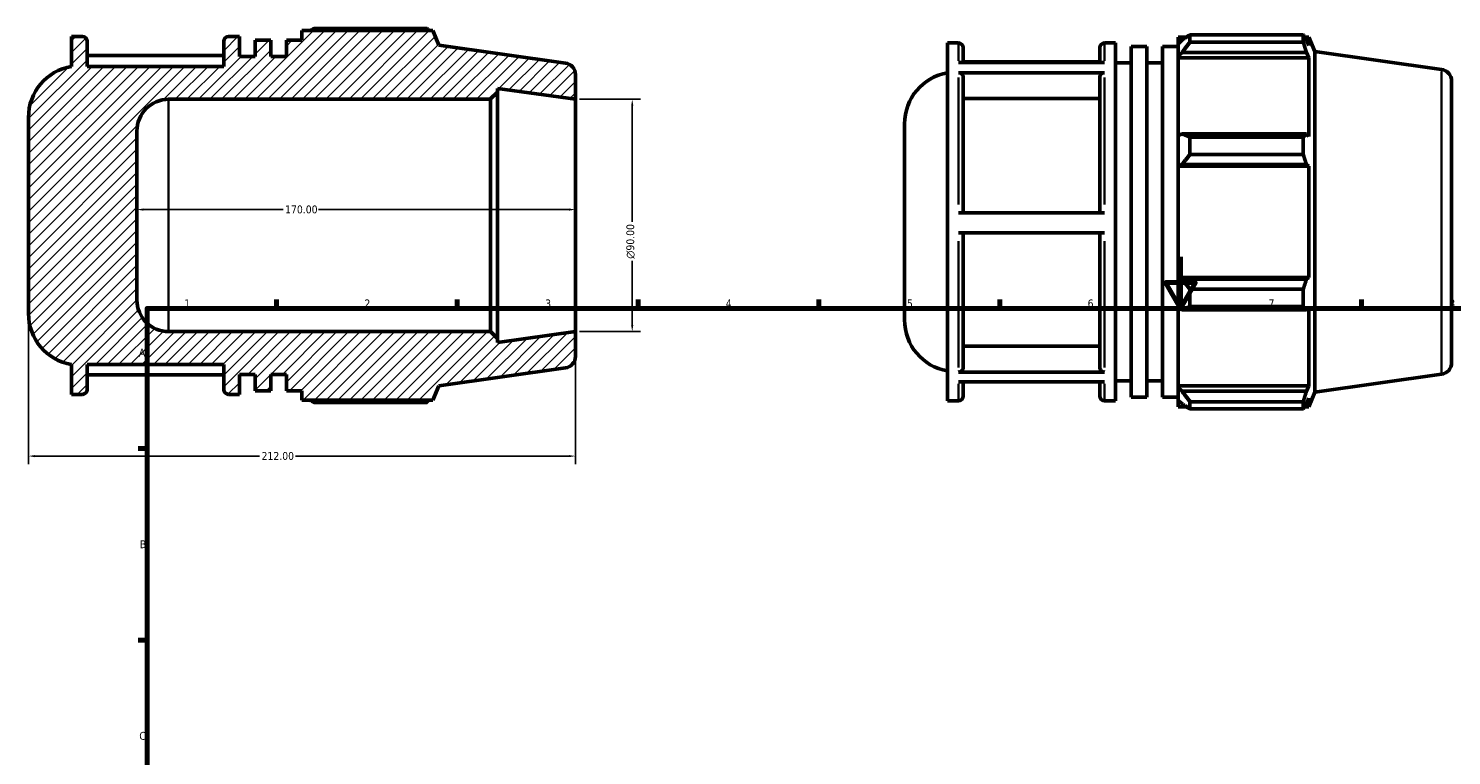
# Model space of a CAD drawing. Header units: millimetres. Extents: x -26 to 892, y -48 to 703.
# Tile 2 of 3: x -26 to 526, y 401 to 682. Entities that reach past the tile are written whole.
import ezdxf

# ---------------------------------------------------------------- set-up
doc = ezdxf.new("R2010")
doc.units = ezdxf.units.MM
for name, color, linetype, lineweight in [('Border (ANSI)', 7, 'Continuous', 70), ('Dimension (ANSI)', 7, 'Continuous', 25), ('Hatch (ANSI)', 7, 'Continuous', 18), ('Visible (ANSI)', 7, 'Continuous', 50), ('Visible Narrow (ANSI)', 7, 'Continuous', 35)]:
    doc.layers.add(name, color=color, linetype=linetype, lineweight=lineweight)
doc.styles.add('Note Text (ANSI)', font='tahoma.ttf')
doc.dimstyles.new('Default - mm (ANSI)', dxfattribs={"dimtxt": 3.048, "dimasz": 2.5, "dimexe": 3.175, "dimexo": 1.6002, "dimgap": 0.8, "dimtad": 0, "dimtoh": 1, "dimrnd": 1e-08, "dimzin": 4, "dimdsep": 46, "dimtxsty": 'Note Text (ANSI)', "dimcen": 0.09, "dimdle": 10, "dimclrd": 256, "dimclre": 256, "dimclrt": 256, "dimadec": 1, "dimazin": 1, "dimtfac": 1, "dimtofl": 0, "dimtmove": 0, "dimatfit": 3, "dimfxl": 1, "dimtolj": 1, "dimtzin": 4, "dimlwd": -1, "dimlwe": -1, "dimarcsym": 0})

# ---------------------------------------------------------------- blocks, each defined once
blk = doc.blocks.new('Borders Default Border')
at = {"layer": 'Border (ANSI)'}
for p, q in [((70.08, 574), (70.08, 577.45)), ((140.17, 574), (140.17, 577.45)), ((210.25, 574), (210.25, 577.45)), ((280.33, 574), (280.33, 577.45)), ((350.42, 574), (350.42, 577.45)), ((490.58, 574), (490.58, 577.45)), ((20, 519.75), (16.55, 519.75)), ((20, 445.5), (16.55, 445.5))]:
    blk.add_line(p, q, dxfattribs=at)
at = {"layer": 'Border (ANSI)', "flags": 128}
for points in [[(420.5, 594), (420.5, 574), (414.73, 584), (426.27, 584), (420.5, 574)], [(20, 20), (20, 574), (821, 574), (821, 20), (20, 20)]]:
    blk.add_lwpolyline(points, dxfattribs=at)
at = {"layer": 'Border (ANSI)', "char_height": 3.05, "attachment_point": 7, "style": 'Note Text (ANSI)'}
for s, insert in [('1', (34.35, 574.4)), ('2', (104.2, 574.4)), ('3', (174.26, 574.34)), ('4', (244.23, 574.4)), ('5', (314.48, 574.34)), ('6', (384.49, 574.34)), ('7', (454.6, 574.4)), ('8', (524.63, 574.33)), ('A', (16.78, 555.35)), ('B', (17.15, 481.1)), ('C', (16.95, 406.8))]:
    blk.add_mtext(s, dxfattribs=dict(at, insert=insert))
blk = doc.blocks.new('*D7')
at = {"layer": 'Defpoints', "color": 0, "transparency": 16777216}
for p in [(186, 655), (186, 565), (208, 565)]:
    blk.add_point(p, dxfattribs=at)
at = {"layer": 'Dimension (ANSI)', "transparency": 16777216}
for p, q in [((187.6, 655), (211.18, 655)), ((208, 652.5), (208, 607.57)), ((208, 567.5), (208, 592.43)), ((187.6, 565), (211.18, 565))]:
    blk.add_line(p, q, dxfattribs=at)
for points in [[(207.58, 652.5), (208.42, 652.5), (208, 655)], [(207.58, 567.5), (208.42, 567.5), (208, 565)]]:
    blk.add_solid(points, dxfattribs=at)
at = {"layer": 'Dimension (ANSI)', "transparency": 16777216, "insert": (205.71, 593.23), "char_height": 3.048, "attachment_point": 1, "rotation": 90, "style": 'Note Text (ANSI)'}
blk.add_mtext('\\A1;\\fAIGDT|b0|i0;\\H3.0480;\\ln\\fTahoma|b0|i0;\\H3.0480;90.00', dxfattribs=at)
blk = doc.blocks.new('*D8')
at = {"layer": 'Defpoints', "color": 0, "transparency": 16777216}
for p in [(16, 612.29), (16, 612.26), (186, 612.29)]:
    blk.add_point(p, dxfattribs=at)
at = {"layer": 'Dimension (ANSI)', "transparency": 16777216}
for p, q in [((18.5, 612.29), (72.66, 612.29)), ((183.5, 612.29), (86.34, 612.29))]:
    blk.add_line(p, q, dxfattribs=at)
for points in [[(18.5, 612.71), (18.5, 611.87), (16, 612.29)], [(183.5, 612.71), (183.5, 611.87), (186, 612.29)]]:
    blk.add_solid(points, dxfattribs=at)
at = {"layer": 'Dimension (ANSI)', "transparency": 16777216, "insert": (73.46, 613.88), "char_height": 3.048, "attachment_point": 1, "style": 'Note Text (ANSI)'}
blk.add_mtext('\\A1;170.00', dxfattribs=at)
blk = doc.blocks.new('*D9')
at = {"layer": 'Defpoints', "color": 0, "transparency": 16777216}
for p in [(-26, 571.99), (186, 565), (-26, 516.77)]:
    blk.add_point(p, dxfattribs=at)
at = {"layer": 'Dimension (ANSI)', "transparency": 16777216}
for p, q in [((-26, 570.39), (-26, 513.59)), ((186, 563.4), (186, 513.59)), ((-23.5, 516.77), (63.54, 516.77)), ((183.5, 516.77), (77.46, 516.77))]:
    blk.add_line(p, q, dxfattribs=at)
for points in [[(-23.5, 517.18), (-23.5, 516.35), (-26, 516.77)], [(183.5, 517.18), (183.5, 516.35), (186, 516.77)]]:
    blk.add_solid(points, dxfattribs=at)
at = {"layer": 'Dimension (ANSI)', "transparency": 16777216, "insert": (64.34, 518.35), "char_height": 3.048, "attachment_point": 1, "style": 'Note Text (ANSI)'}
blk.add_mtext('\\A1;212.00', dxfattribs=at)

msp = doc.modelspace()

# ---------------------------------------------------------------- hatches: boundary and pattern name
at = {"layer": 'Hatch (ANSI)'}
h = msp.add_hatch(dxfattribs=at)
h.set_pattern_fill('ANSI31', color=256, scale=25.4, style=0)
h.set_pattern_definition([(45, (0, 0), (-2.245064, 2.245064), [])])
edge = h.paths.add_edge_path()
edge.add_ellipse((181.5, 664.588), major_axis=(4.5, 0), ratio=1, start_angle=0, end_angle=82)
edge.add_line((182.126, 669.044), (133, 675.949))
edge.add_line((133, 675.949), (130.713, 681.61))
edge.add_line((130.713, 681.61), (80, 681.61))
edge.add_line((80, 681.61), (80, 677.914))
edge.add_line((80, 677.914), (73.943, 677.914))
edge.add_line((73.943, 677.914), (73.943, 671.6))
edge.add_line((73.943, 671.6), (67.886, 671.6))
edge.add_line((67.886, 671.6), (67.886, 677.914))
edge.add_line((67.886, 677.914), (61.829, 677.914))
edge.add_line((61.829, 677.914), (61.829, 671.6))
edge.add_line((61.829, 671.6), (55.771, 671.6))
edge.add_line((55.771, 671.6), (55.771, 679.3))
edge.add_line((55.771, 679.3), (51.514, 679.3))
edge.add_ellipse((51.514, 677.5), major_axis=(0, 1.8), ratio=1, start_angle=0, end_angle=90)
edge.add_line((49.714, 677.5), (49.714, 667.75))
edge.add_line((49.714, 667.75), (-3.286, 667.75))
edge.add_line((-3.286, 667.75), (-3.286, 677.5))
edge.add_ellipse((-5.086, 677.5), major_axis=(1.8, 0), ratio=1, start_angle=0, end_angle=90)
edge.add_line((-5.086, 679.3), (-9.343, 679.3))
edge.add_line((-9.343, 679.3), (-9.343, 667.75))
edge.add_ellipse((-5.98, 648.014), major_axis=(-3.363, 19.736), ratio=1, start_angle=0, end_angle=80.3299)
edge.add_line((-26, 648.014), (-26, 571.986))
edge.add_ellipse((-5.98, 571.986), major_axis=(-20.02, 0), ratio=1, start_angle=0, end_angle=80.3299)
edge.add_line((-9.343, 552.25), (-9.343, 540.7))
edge.add_line((-9.343, 540.7), (-5.086, 540.7))
edge.add_ellipse((-5.086, 542.5), major_axis=(0, -1.8), ratio=1, start_angle=0, end_angle=90)
edge.add_line((-3.286, 542.5), (-3.286, 552.25))
edge.add_line((-3.286, 552.25), (49.714, 552.25))
edge.add_line((49.714, 552.25), (49.714, 542.5))
edge.add_ellipse((51.514, 542.5), major_axis=(-1.8, 0), ratio=1, start_angle=0, end_angle=90)
edge.add_line((51.514, 540.7), (55.771, 540.7))
edge.add_line((55.771, 540.7), (55.771, 548.4))
edge.add_line((55.771, 548.4), (61.829, 548.4))
edge.add_line((61.829, 548.4), (61.829, 542.086))
edge.add_line((61.829, 542.086), (67.886, 542.086))
edge.add_line((67.886, 542.086), (67.886, 548.4))
edge.add_line((67.886, 548.4), (73.943, 548.4))
edge.add_line((73.943, 548.4), (73.943, 542.086))
edge.add_line((73.943, 542.086), (80, 542.086))
edge.add_line((80, 542.086), (80, 538.39))
edge.add_line((80, 538.39), (130.713, 538.39))
edge.add_line((130.713, 538.39), (133, 544.051))
edge.add_line((133, 544.051), (182.126, 550.956))
edge.add_ellipse((181.5, 555.412), major_axis=(0.626, -4.456), ratio=1, start_angle=0, end_angle=82)
edge.add_line((186, 555.412), (186, 565))
edge.add_line((186, 565), (155.714, 560.744))
edge.add_line((155.714, 560.744), (155.714, 562.3))
edge.add_line((155.714, 562.3), (153.014, 565))
edge.add_line((153.014, 565), (28.32, 565))
edge.add_ellipse((28.32, 577.32), major_axis=(0, -12.32), ratio=1, start_angle=270, end_angle=360, ccw=False)
edge.add_line((16, 577.32), (16, 642.68))
edge.add_ellipse((28.32, 642.68), major_axis=(-12.32, 0), ratio=1, start_angle=270, end_angle=360, ccw=False)
edge.add_line((28.32, 655), (153.014, 655))
edge.add_line((153.014, 655), (155.714, 657.7))
edge.add_line((155.714, 657.7), (155.714, 659.256))
edge.add_line((155.714, 659.256), (186, 655))
edge.add_line((186, 655), (186, 664.588))

# ---------------------------------------------------------------- linework, layer by layer
at = {"layer": 'Visible (ANSI)'}
for p, q in [((-5.086, 679.3), (-9.343, 679.3)), ((-9.343, 679.3), (-9.343, 667.75)), ((55.771, 679.3), (51.514, 679.3)), ((55.771, 671.6), (55.771, 679.3)), ((130.713, 681.61), (80, 681.61)), ((80, 681.61), (80, 677.914)), ((128.535, 682.451), (84.62, 682.451)), ((133, 675.949), (130.713, 681.61)), ((419.531, 679.135), (419.531, 676.555)), ((419.531, 679.135), (422.809, 679.135)), ((424.151, 679.976), (424.151, 677.192)), ((424.151, 679.976), (468.066, 679.976)), ((468.066, 677.192), (468.066, 679.976)), ((468.608, 679.135), (470.244, 679.135)), ((472.531, 673.473), (470.244, 679.135)), ((470.244, 675.82), (470.244, 679.135)), ((-3.286, 667.75), (-3.286, 677.5)), ((49.714, 677.5), (49.714, 667.75)), ((67.886, 677.914), (61.829, 677.914)), ((61.829, 677.914), (61.829, 671.6)), ((67.886, 671.6), (67.886, 677.914)), ((80, 677.914), (73.943, 677.914)), ((73.943, 677.914), (73.943, 671.6)), ((182.126, 669.044), (133, 675.949)), ((330.188, 538.225), (330.188, 676.825)), ((330.188, 676.825), (334.446, 676.825)), ((336.246, 675.025), (336.246, 669.208)), ((389.246, 669.208), (389.246, 675.025)), ((391.046, 676.825), (395.303, 676.825)), ((395.303, 538.225), (395.303, 676.825)), ((401.36, 539.611), (401.36, 675.439)), ((401.36, 675.439), (407.417, 675.439)), ((407.417, 539.611), (407.417, 675.439)), ((413.474, 539.611), (413.474, 675.439)), ((413.474, 675.439), (419.531, 675.439)), ((421.071, 678.023), (419.531, 676.555)), ((419.531, 671.726), (419.531, 676.555)), ((419.531, 671.726), (421.071, 673.092)), ((421.071, 673.092), (469.311, 673.092)), ((468.066, 677.192), (424.151, 677.192)), ((470.244, 675.82), (469.311, 678.023)), ((469.311, 673.092), (470.244, 671.043)), ((472.531, 541.576), (472.531, 673.473)), ((521.657, 666.569), (472.531, 673.473)), ((49.714, 672.011), (-3.286, 672.011)), ((49.714, 667.75), (-3.286, 667.75)), ((61.829, 671.6), (55.771, 671.6)), ((73.943, 671.6), (67.886, 671.6)), ((334.446, 669.208), (391.046, 669.208)), ((389.246, 669.536), (336.246, 669.536)), ((395.303, 669.125), (401.36, 669.125)), ((407.417, 669.125), (413.474, 669.125)), ((419.531, 671.043), (419.531, 671.726)), ((419.531, 671.043), (419.531, 640.946)), ((419.531, 671.043), (470.244, 671.043)), ((470.244, 640.59), (470.244, 671.043)), ((186, 655), (186, 664.588)), ((391.046, 665.323), (334.446, 665.323)), ((336.246, 663.761), (336.246, 611.012)), ((389.246, 611.012), (389.246, 663.761)), ((525.531, 662.113), (525.531, 552.936)), ((153.014, 655), (155.714, 657.7)), ((155.714, 657.7), (155.714, 659.256)), ((155.714, 659.256), (186, 655)), ((155.714, 562.3), (155.714, 657.7)), ((28.32, 655), (153.014, 655)), ((153.014, 655), (153.014, 565)), ((186, 565), (186, 655)), ((389.246, 655.298), (336.246, 655.298)), ((-26, 648.014), (-26, 571.986)), ((313.531, 569.51), (313.531, 645.539)), ((16, 577.32), (16, 642.68)), ((421.071, 641.657), (419.531, 640.946)), ((419.531, 629.29), (419.531, 640.946)), ((469.311, 641.657), (421.071, 641.657)), ((424.151, 640.319), (424.151, 633.597)), ((424.151, 640.319), (468.066, 640.319)), ((468.066, 633.597), (468.066, 640.319)), ((470.244, 640.59), (469.311, 641.657)), ((419.531, 629.29), (421.071, 629.753)), ((419.531, 629.058), (419.531, 629.29)), ((419.531, 629.058), (419.531, 585.991)), ((419.531, 629.058), (470.244, 629.058)), ((421.071, 629.753), (469.311, 629.753)), ((468.066, 633.597), (424.151, 633.597)), ((469.311, 629.753), (470.244, 629.058)), ((470.244, 585.991), (470.244, 629.058)), ((334.446, 611.012), (391.046, 611.012)), ((391.046, 603.312), (334.446, 603.312)), ((336.246, 603.312), (336.246, 550.89)), ((389.246, 550.89), (389.246, 603.312)), ((419.531, 585.76), (419.531, 585.991)), ((419.531, 585.991), (470.244, 585.991)), ((419.531, 574.103), (419.531, 585.76)), ((421.071, 585.296), (419.531, 585.76)), ((469.311, 585.296), (421.071, 585.296)), ((470.244, 585.991), (469.311, 585.296)), ((424.151, 581.452), (424.151, 574.73)), ((424.151, 581.452), (468.066, 581.452)), ((468.066, 574.73), (468.066, 581.452)), ((419.531, 574.103), (421.071, 573.392)), ((419.531, 574.103), (419.531, 544.006)), ((468.066, 574.73), (424.151, 574.73)), ((469.311, 573.392), (470.244, 574.459)), ((470.244, 544.006), (470.244, 574.459)), ((421.071, 573.392), (469.311, 573.392)), ((153.014, 565), (28.32, 565)), ((155.714, 562.3), (153.014, 565)), ((186, 565), (155.714, 560.744)), ((186, 555.412), (186, 565)), ((155.714, 560.744), (155.714, 562.3)), ((336.246, 559.347), (389.246, 559.347)), ((-9.343, 552.25), (-9.343, 540.7)), ((-3.286, 542.5), (-3.286, 552.25)), ((-3.286, 552.25), (49.714, 552.25)), ((49.714, 552.25), (49.714, 542.5)), ((-3.286, 548.317), (49.714, 548.317)), ((55.771, 540.7), (55.771, 548.4)), ((55.771, 548.4), (61.829, 548.4)), ((61.829, 548.4), (61.829, 542.086)), ((67.886, 542.086), (67.886, 548.4)), ((67.886, 548.4), (73.943, 548.4)), ((73.943, 548.4), (73.943, 542.086)), ((133, 544.051), (182.126, 550.956)), ((334.446, 549.329), (391.046, 549.329)), ((521.657, 548.48), (472.531, 541.576)), ((-9.343, 540.7), (-5.086, 540.7)), ((51.514, 540.7), (55.771, 540.7)), ((61.829, 542.086), (67.886, 542.086)), ((73.943, 542.086), (80, 542.086)), ((80, 542.086), (80, 538.39)), ((130.713, 538.39), (133, 544.051)), ((391.046, 545.514), (334.446, 545.514)), ((336.246, 545.514), (336.246, 540.025)), ((389.246, 540.025), (389.246, 545.514)), ((395.303, 545.925), (401.36, 545.925)), ((407.417, 545.925), (413.474, 545.925)), ((419.531, 543.323), (419.531, 544.006)), ((419.531, 544.006), (470.244, 544.006)), ((419.531, 538.495), (419.531, 543.323)), ((421.071, 541.957), (419.531, 543.323)), ((469.311, 541.957), (421.071, 541.957)), ((470.244, 544.006), (469.311, 541.957)), ((472.531, 541.576), (470.244, 535.915)), ((80, 538.39), (130.713, 538.39)), ((84.62, 537.549), (128.535, 537.549)), ((330.188, 538.225), (334.446, 538.225)), ((391.046, 538.225), (395.303, 538.225)), ((401.36, 539.611), (407.417, 539.611)), ((413.474, 539.611), (419.531, 539.611)), ((419.531, 538.495), (421.071, 537.026)), ((419.531, 538.495), (419.531, 535.915)), ((419.531, 535.915), (422.809, 535.915)), ((424.151, 537.858), (424.151, 535.073)), ((424.151, 537.858), (468.066, 537.858)), ((468.066, 535.073), (424.151, 535.073)), ((468.066, 535.073), (468.066, 537.858)), ((468.608, 535.915), (470.244, 535.915)), ((469.311, 537.026), (470.244, 539.229)), ((470.244, 535.915), (470.244, 539.229))]:
    msp.add_line(p, q, dxfattribs=at)
for centre, radius, start, end in [((-5.086, 677.5), 1.8, 0, 90), ((51.514, 677.5), 1.8, 90, 180), ((334.446, 675.025), 1.8, 0, 90), ((391.046, 675.025), 1.8, 90, 180), ((-5.98, 648.014), 20.02, 99.6701, 180), ((181.5, 664.588), 4.5, 0, 82), ((333.551, 645.539), 20.02, 99.6701, 180), ((521.031, 662.113), 4.5, 0, 82), ((28.32, 642.68), 12.32, 90, 180), ((28.32, 577.32), 12.32, 180, 270), ((-5.98, 571.986), 20.02, 180, 260.3299), ((333.551, 569.51), 20.02, 180, 260.3299), ((181.5, 555.412), 4.5, 278, 0), ((521.031, 552.936), 4.5, 278, 0), ((-5.086, 542.5), 1.8, 270, 0), ((51.514, 542.5), 1.8, 180, 270), ((334.446, 540.025), 1.8, 270, 0), ((391.046, 540.025), 1.8, 180, 270)]:
    msp.add_arc(centre, radius, start, end, dxfattribs=at)
for points, weights in [([(83.278, 681.61), (83.938, 682.027), (84.62, 682.451)], [1.00917234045, 1.01075815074, 1.01219646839]), ([(129.077, 681.61), (128.811, 682.027), (128.535, 682.451)], [1.00126516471, 1.00070651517, 1]), ([(424.151, 679.976), (422.55, 678.98), (421.071, 678.023)], [1.01219646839, 1.00882672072, 1.00464740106]), ([(468.066, 679.976), (468.713, 678.98), (469.311, 678.023)], [1, 1.00166000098, 1.00250371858]), ([(421.071, 673.092), (422.55, 675.1), (424.151, 677.192)], [1.00464740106, 1.00882672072, 1.01219646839]), ([(469.311, 673.092), (468.713, 675.1), (468.066, 677.192)], [1.00250371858, 1.00166000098, 1]), ([(424.151, 640.319), (422.55, 641.002), (421.071, 641.657)], [1.01219646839, 1.00882672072, 1.00464740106]), ([(468.066, 640.319), (468.713, 641.002), (469.311, 641.657)], [1, 1.00166000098, 1.00250371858]), ([(421.071, 629.753), (422.55, 631.636), (424.151, 633.597)], [1.00464740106, 1.00882672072, 1.01219646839]), ([(469.311, 629.753), (468.713, 631.636), (468.066, 633.597)], [1.00250371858, 1.00166000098, 1]), ([(424.151, 581.452), (422.55, 583.413), (421.071, 585.296)], [1.01219646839, 1.00882672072, 1.00464740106]), ([(468.066, 581.452), (468.713, 583.413), (469.311, 585.296)], [1, 1.00166000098, 1.00250371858]), ([(421.071, 573.392), (422.55, 574.047), (424.151, 574.73)], [1.00464740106, 1.00882672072, 1.01219646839]), ([(469.311, 573.392), (468.713, 574.047), (468.066, 574.73)], [1.00250371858, 1.00166000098, 1]), ([(424.151, 537.858), (422.55, 539.949), (421.071, 541.957)], [1.01219646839, 1.00882672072, 1.00464740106]), ([(468.066, 537.858), (468.713, 539.949), (469.311, 541.957)], [1, 1.00166000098, 1.00250371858]), ([(84.62, 537.549), (83.938, 537.973), (83.278, 538.39)], [1.01219646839, 1.01075815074, 1.00917234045]), ([(128.535, 537.549), (128.811, 537.973), (129.077, 538.39)], [1, 1.00070651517, 1.00126516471]), ([(421.071, 537.026), (422.55, 536.069), (424.151, 535.073)], [1.00464740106, 1.00882672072, 1.01219646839]), ([(469.311, 537.026), (468.713, 536.069), (468.066, 535.073)], [1.00250371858, 1.00166000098, 1])]:
    msp.add_rational_spline(points, weights, degree=2, dxfattribs=at)
for points, knots in [([(334.446, 665.323), (334.668, 665.323), (334.929, 665.278), (335.34, 665.13), (335.561, 665.002), (335.875, 664.729), (336.023, 664.537), (336.193, 664.181), (336.246, 663.954), (336.246, 663.761)], [0, 0, 0, 0, 0.06663529, 0.06663529, 0.13333372, 0.13333372, 0.20004653, 0.20004653, 0.26682788, 0.26682788, 0.26682788, 0.26682788]), ([(389.246, 663.761), (389.246, 663.954), (389.298, 664.181), (389.468, 664.537), (389.616, 664.73), (389.93, 665.002), (390.152, 665.13), (390.562, 665.278), (390.823, 665.323), (391.046, 665.323)], [0.80050731, 0.80050731, 0.80050731, 0.80050731, 0.86732076, 0.86732076, 0.93406558, 0.93406558, 1.00073191, 1.00073191, 1.06733519, 1.06733519, 1.06733519, 1.06733519]), ([(336.246, 550.89), (336.246, 550.697), (336.193, 550.47), (336.023, 550.114), (335.875, 549.922), (335.561, 549.65), (335.34, 549.521), (334.929, 549.374), (334.668, 549.329), (334.446, 549.329)], [0.80025896, 0.80025896, 0.80025896, 0.80025896, 0.86699679, 0.86699679, 0.93368768, 0.93368768, 1.00036873, 1.00036873, 1.06700655, 1.06700655, 1.06700655, 1.06700655]), ([(391.046, 549.329), (390.823, 549.329), (390.562, 549.374), (390.152, 549.521), (389.93, 549.65), (389.616, 549.922), (389.468, 550.114), (389.298, 550.47), (389.246, 550.697), (389.246, 550.89)], [0, 0, 0, 0, 0.06661589, 0.06661589, 0.13327497, 0.13327497, 0.19998779, 0.19998779, 0.26674759, 0.26674759, 0.26674759, 0.26674759])]:
    msp.add_open_spline(points, degree=3, knots=knots, dxfattribs=at)
at = {"layer": 'Visible Narrow (ANSI)'}
for p, q in [((334.446, 669.938), (334.446, 676.805)), ((391.046, 676.805), (391.046, 669.938)), ((334.446, 614.246), (334.446, 663.471)), ((391.046, 663.471), (391.046, 614.246)), ((521.657, 549.207), (521.657, 665.842)), ((28.32, 565.554), (28.32, 654.446)), ((334.446, 551.153), (334.446, 600.08)), ((391.046, 600.08), (391.046, 551.153)), ((334.446, 538.243), (334.446, 544.815)), ((391.046, 544.815), (391.046, 538.243))]:
    msp.add_line(p, q, dxfattribs=at)

# ---------------------------------------------------------------- block references
msp.add_blockref('Borders Default Border', (0, 0))

# ---------------------------------------------------------------- dimensions: what is measured, and where the dimension line sits
at = {"layer": 'Dimension (ANSI)'}
dim = msp.add_linear_dim(base=(208, 565), p1=(186, 655), p2=(186, 565), angle=90, text='\\fAIGDT|b0|i0;\\H3.0480;\\ln\\fTahoma|b0|i0;\\H3.0480;<>', dimstyle='Default - mm (ANSI)', override={"dimtoh": 0, "dimdec": 2, "dimtp": 0, "dimtm": 0, "dimtdec": 2, "dimatfit": 1}, dxfattribs=at)
dim.commit()
dim.dimension.update_dxf_attribs({"geometry": '*D7', "text_midpoint": (208, 600), "dimtype": 160})
for base, p1, p2, override, picture, middle in [((16, 612.292), (186, 612.292), (16, 612.259), {"dimtoh": 0, "dimdec": 2, "dimse1": 1, "dimse2": 1, "dimtp": 0, "dimtm": 0, "dimtdec": 2, "dimatfit": 1}, '*D8', (79.5, 612.292)), ((-26, 516.766), (186, 565), (-26, 571.986), {"dimtoh": 0, "dimdec": 2, "dimtp": 0, "dimtm": 0, "dimtdec": 2, "dimatfit": 1}, '*D9', (70.5, 516.766))]:
    dim = msp.add_linear_dim(base=base, p1=p1, p2=p2, angle=180, dimstyle='Default - mm (ANSI)', override=override, dxfattribs=at)
    dim.commit()
    dim.dimension.update_dxf_attribs({"geometry": picture, "text_midpoint": middle, "dimtype": 160})

doc.saveas('drawing.dxf')
